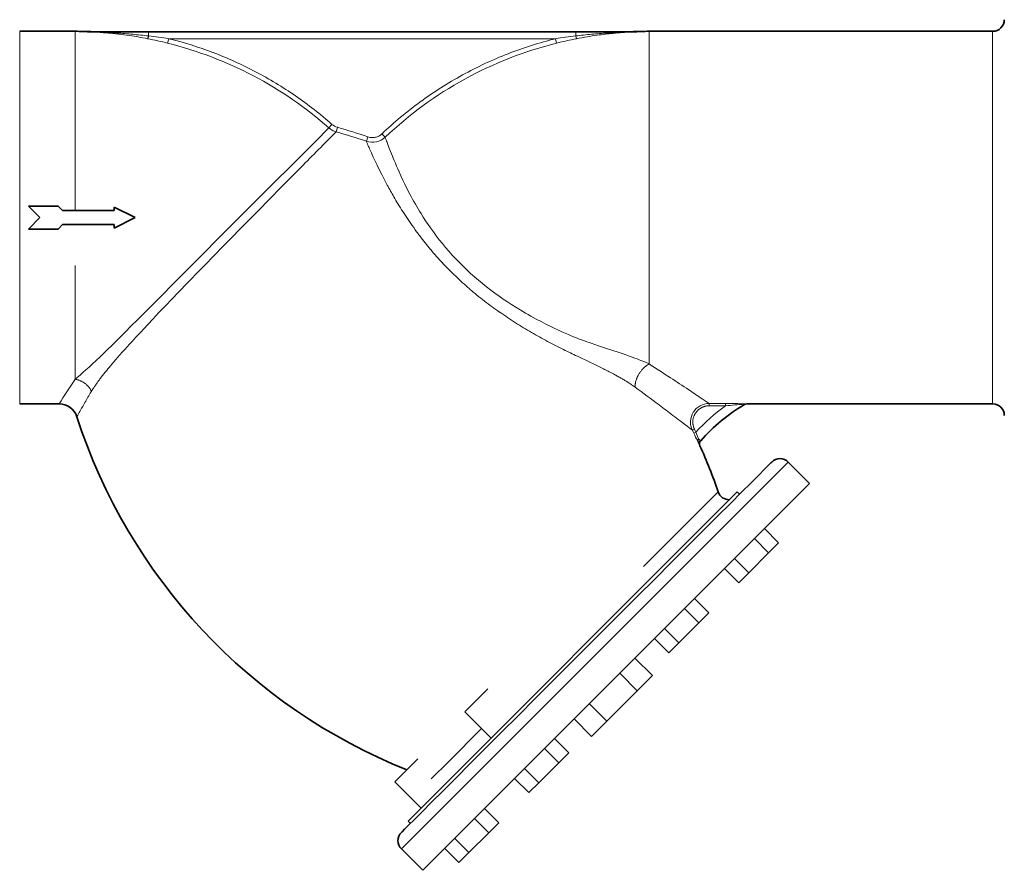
# Model space of a CAD drawing. Extents: x 3366 to 4200, y 341 to 1082.
# Tile 3 of 8: x 3587 to 3798, y 555 to 737. Entities that reach past the tile are written whole.
import ezdxf

# ---------------------------------------------------------------- set-up
doc = ezdxf.new("R2010")
doc.units = 0

msp = doc.modelspace()

# ---------------------------------------------------------------- linework, layer by layer
at = {"color": 7, "lineweight": 13}
for p, q in [((3586.74, 694.76), (3586.74, 734.76)), ((3598.64, 734.76), (3598.64, 696.26)), ((3721.96, 694.76), (3721.96, 734.76)), ((3795.74, 694.76), (3795.74, 734.76)), ((3701.83, 733.18), (3618.76, 733.18)), ((3586.74, 654.76), (3586.74, 694.76)), ((3721.96, 663.33), (3721.96, 694.76)), ((3795.74, 654.76), (3795.74, 694.76)), ((3598.64, 684.48), (3598.64, 660.04)), ((3751.82, 642.26), (3710.28, 600.72)), ((3720.75, 619.8), (3736.79, 635.84)), ((3710.28, 600.72), (3668.74, 559.18))]:
    msp.add_line(p, q, dxfattribs=at)
at = {"color": 7, "lineweight": 35}
for p, q in [((3586.74, 734.76), (3598.64, 734.76)), ((3706.17, 734.68), (3614.42, 734.68)), ((3721.96, 734.76), (3795.74, 734.76)), ((3607.05, 696.26), (3595.94, 696.26)), ((3607.05, 693.26), (3595.94, 693.26)), ((3742.94, 654.76), (3795.74, 654.76)), ((3756.42, 637.67), (3673.33, 554.58)), ((3670.17, 565.12), (3740.88, 635.83))]:
    msp.add_line(p, q, dxfattribs=at)
at = {"color": 7, "lineweight": 13, "ltscale": 0.008781}
msp.add_line((3600.76, 734.68), (3600.94, 734.68), dxfattribs=at)
at = {"color": 7, "lineweight": 13, "ltscale": 0.00242}
msp.add_line((3600.81, 734.68), (3600.76, 734.68), dxfattribs=at)
at = {"color": 7, "lineweight": 13, "ltscale": 0.010557}
msp.add_line((3600.94, 734.68), (3601.15, 734.67), dxfattribs=at)
at = {"color": 7, "lineweight": 13, "ltscale": 0.045417}
msp.add_line((3602.05, 734.69), (3601.14, 734.69), dxfattribs=at)
at = {"color": 7, "lineweight": 13, "ltscale": 0.021125}
msp.add_line((3601.15, 734.67), (3601.57, 734.66), dxfattribs=at)
at = {"color": 7, "lineweight": 35, "ltscale": 0.080963}
for p, q in [((3601.3, 734.68), (3602.91, 734.68)), ((3717.68, 734.68), (3719.3, 734.68))]:
    msp.add_line(p, q, dxfattribs=at)
at = {"color": 7, "lineweight": 35, "ltscale": 0.081401}
for p, q in [((3602.91, 734.68), (3604.54, 734.68)), ((3716.05, 734.68), (3717.68, 734.68))]:
    msp.add_line(p, q, dxfattribs=at)
at = {"color": 7, "lineweight": 35, "ltscale": 0.163476}
msp.add_line((3604.54, 734.68), (3607.81, 734.68), dxfattribs=at)
at = {"color": 7, "lineweight": 35, "ltscale": 0.330433}
msp.add_line((3607.81, 734.68), (3614.42, 734.68), dxfattribs=at)
at = {"color": 7, "lineweight": 13, "ltscale": 0.045845}
for p, q in [((3614.42, 733.77), (3614.42, 734.68)), ((3706.17, 733.77), (3706.17, 734.68))]:
    msp.add_line(p, q, dxfattribs=at)
at = {"color": 7, "lineweight": 35, "ltscale": 0.330432}
msp.add_line((3706.17, 734.68), (3712.78, 734.68), dxfattribs=at)
at = {"color": 7, "lineweight": 35, "ltscale": 0.163475}
msp.add_line((3712.78, 734.68), (3716.05, 734.68), dxfattribs=at)
at = {"color": 7, "lineweight": 13, "ltscale": 0.012221}
msp.add_line((3718.79, 734.69), (3718.54, 734.69), dxfattribs=at)
at = {"color": 7, "lineweight": 13, "ltscale": 0.033197}
msp.add_line((3719.45, 734.69), (3718.79, 734.69), dxfattribs=at)
at = {"color": 7, "lineweight": 13, "ltscale": 0.021145}
msp.add_line((3719.03, 734.66), (3719.46, 734.67), dxfattribs=at)
at = {"color": 7, "lineweight": 13, "ltscale": 0.010189}
msp.add_line((3719.46, 734.67), (3719.66, 734.68), dxfattribs=at)
at = {"color": 7, "lineweight": 13, "ltscale": 0.008788}
msp.add_line((3719.66, 734.68), (3719.84, 734.68), dxfattribs=at)
at = {"color": 7, "lineweight": 13, "ltscale": 0.049866}
for p, q in [((3618.76, 733.18), (3618.52, 732.21)), ((3701.83, 733.18), (3702.07, 732.21)), ((3653.16, 714.03), (3653.82, 714.78))]:
    msp.add_line(p, q, dxfattribs=at)
at = {"color": 7, "lineweight": 13, "ltscale": 0.049899}
msp.add_line((3654.99, 714.14), (3654.72, 713.18), dxfattribs=at)
at = {"color": 7, "lineweight": 13, "ltscale": 0.049908}
msp.add_line((3661.21, 711.15), (3661.53, 712.09), dxfattribs=at)
at = {"color": 7, "lineweight": 13, "ltscale": 0.049865}
msp.add_line((3664.56, 712.75), (3665.25, 712.03), dxfattribs=at)
at = {"color": 7, "lineweight": 35, "ltscale": 0.173554}
for p in [(3588.62, 697.21), (3588.62, 692.3)]:
    msp.add_line(p, (3591.07, 694.76), dxfattribs=at)
at = {"color": 7, "lineweight": 35, "ltscale": 0.318198}
for p, q in [((3594.98, 697.21), (3588.62, 697.21)), ((3594.98, 692.3), (3588.62, 692.3))]:
    msp.add_line(p, q, dxfattribs=at)
at = {"color": 7, "lineweight": 35, "ltscale": 0.067488}
for p, q in [((3595.94, 696.26), (3594.98, 697.21)), ((3595.94, 693.26), (3594.98, 692.3))]:
    msp.add_line(p, q, dxfattribs=at)
at = {"color": 7, "lineweight": 35, "ltscale": 0.251558}
for q in [(3607.05, 697.01), (3607.05, 692.51)]:
    msp.add_line((3611.55, 694.76), q, dxfattribs=at)
at = {"color": 7, "lineweight": 35, "ltscale": 0.0375}
for p, q in [((3607.05, 697.01), (3607.05, 696.26)), ((3607.05, 693.26), (3607.05, 692.51))]:
    msp.add_line(p, q, dxfattribs=at)
at = {"color": 7, "lineweight": 13, "ltscale": 0.149321}
msp.add_line((3709.23, 663.69), (3706.54, 664.97), dxfattribs=at)
at = {"color": 7, "lineweight": 13, "ltscale": 0.006934}
msp.add_line((3598.56, 659.92), (3598.64, 660.04), dxfattribs=at)
at = {"color": 7, "lineweight": 13, "ltscale": 0.022514}
msp.add_line((3714.01, 661.32), (3713.61, 661.53), dxfattribs=at)
at = {"color": 7, "lineweight": 13, "ltscale": 0.006896}
msp.add_line((3602.15, 657.43), (3602.08, 657.31), dxfattribs=at)
at = {"color": 7, "lineweight": 13, "ltscale": 0.089008}
msp.add_line((3733.35, 655.82), (3734.83, 654.83), dxfattribs=at)
at = {"color": 7, "lineweight": 35, "ltscale": 0.423662}
msp.add_line((3586.74, 654.76), (3595.21, 654.76), dxfattribs=at)
at = {"color": 7, "lineweight": 13, "ltscale": 0.003719}
msp.add_line((3724.15, 654.47), (3724.09, 654.51), dxfattribs=at)
at = {"color": 7, "lineweight": 13, "ltscale": 0.024953}
for p, q in [((3734.83, 654.33), (3734.83, 654.83)), ((3738.37, 654.83), (3738.37, 654.33))]:
    msp.add_line(p, q, dxfattribs=at)
at = {"color": 7, "lineweight": 13, "ltscale": 0.176906}
msp.add_line((3734.83, 654.83), (3738.37, 654.83), dxfattribs=at)
at = {"color": 7, "lineweight": 13, "ltscale": 0.176904}
msp.add_line((3738.37, 654.33), (3734.83, 654.33), dxfattribs=at)
at = {"color": 7, "lineweight": 13, "ltscale": 0.023524}
msp.add_line((3741.8, 654.79), (3742.27, 654.77), dxfattribs=at)
at = {"color": 7, "lineweight": 13, "ltscale": 0.018432}
msp.add_line((3742.27, 654.77), (3742.64, 654.76), dxfattribs=at)
at = {"color": 7, "lineweight": 13, "ltscale": 0.003547}
msp.add_line((3742.39, 654.68), (3742.43, 654.62), dxfattribs=at)
at = {"color": 7, "lineweight": 13, "ltscale": 0.008151}
msp.add_line((3742.64, 654.76), (3742.8, 654.76), dxfattribs=at)
at = {"color": 7, "lineweight": 13, "ltscale": 0.006948}
msp.add_line((3742.8, 654.76), (3742.94, 654.76), dxfattribs=at)
at = {"color": 7, "lineweight": 35, "ltscale": 0.000545}
msp.add_line((3742.94, 654.76), (3742.93, 654.76), dxfattribs=at)
at = {"color": 7, "lineweight": 13, "ltscale": 0.020166}
msp.add_line((3599.22, 652.34), (3599.02, 651.99), dxfattribs=at)
at = {"color": 7, "lineweight": 13, "ltscale": 0.07791}
msp.add_line((3729.83, 650.17), (3728.6, 651.11), dxfattribs=at)
at = {"color": 7, "lineweight": 13, "ltscale": 0.056412}
msp.add_line((3730.73, 649.48), (3729.83, 650.17), dxfattribs=at)
at = {"color": 7, "lineweight": 13, "ltscale": 0.031865}
msp.add_line((3731.24, 649.1), (3730.73, 649.48), dxfattribs=at)
at = {"color": 7, "lineweight": 13, "ltscale": 0.024971}
msp.add_line((3731.69, 649.31), (3731.24, 649.1), dxfattribs=at)
at = {"color": 7, "lineweight": 13, "ltscale": 0.024972}
msp.add_line((3731.54, 648.46), (3731.99, 648.67), dxfattribs=at)
at = {"color": 7, "lineweight": 13, "ltscale": 0.032369}
msp.add_line((3733.02, 646.83), (3732.54, 647.26), dxfattribs=at)
at = {"color": 7, "lineweight": 13, "ltscale": 0.027068}
msp.add_line((3732.58, 646.34), (3732.34, 646.82), dxfattribs=at)
at = {"color": 7, "lineweight": 13, "ltscale": 0.014761}
msp.add_line((3732.71, 646.07), (3732.58, 646.34), dxfattribs=at)
at = {"color": 7, "lineweight": 13, "ltscale": 0.009705}
msp.add_line((3732.79, 645.9), (3732.71, 646.07), dxfattribs=at)
at = {"color": 7, "lineweight": 13, "ltscale": 0.004059}
msp.add_line((3732.83, 645.82), (3732.79, 645.9), dxfattribs=at)
at = {"color": 7, "lineweight": 13, "ltscale": 0.003868}
msp.add_line((3732.86, 645.75), (3732.83, 645.82), dxfattribs=at)
at = {"color": 7, "lineweight": 35, "ltscale": 0.061612}
msp.add_line((3746.75, 640.73), (3747.62, 641.6), dxfattribs=at)
at = {"color": 7, "lineweight": 35, "ltscale": 0.035577}
msp.add_line((3747.62, 641.6), (3748.12, 642.1), dxfattribs=at)
at = {"color": 7, "lineweight": 35, "ltscale": 0.011377}
for p, q in [((3748.12, 642.1), (3748.29, 642.26)), ((3668.74, 562.71), (3668.9, 562.87))]:
    msp.add_line(p, q, dxfattribs=at)
at = {"color": 7, "lineweight": 35, "ltscale": 0.325}
for p, q in [((3751.82, 642.26), (3756.42, 637.67)), ((3668.74, 559.18), (3673.33, 554.58))]:
    msp.add_line(p, q, dxfattribs=at)
at = {"color": 7, "lineweight": 35, "ltscale": 0.116732}
msp.add_line((3743.84, 637.82), (3745.49, 639.47), dxfattribs=at)
at = {"color": 7, "lineweight": 35, "ltscale": 0.088905}
msp.add_line((3745.49, 639.47), (3746.75, 640.73), dxfattribs=at)
at = {"color": 7, "lineweight": 35, "ltscale": 0.144248}
for p, q in [((3741.8, 635.78), (3743.84, 637.82)), ((3673.18, 567.16), (3675.22, 569.2))]:
    msp.add_line(p, q, dxfattribs=at)
at = {"color": 7, "lineweight": 35, "ltscale": 0.170557}
for p, q in [((3739.39, 633.37), (3741.8, 635.78)), ((3675.22, 569.2), (3677.63, 571.61))]:
    msp.add_line(p, q, dxfattribs=at)
at = {"color": 7, "lineweight": 35, "ltscale": 0.034226}
for p, q in [((3740.88, 635.83), (3741.37, 635.34)), ((3670.17, 565.12), (3670.66, 564.63))]:
    msp.add_line(p, q, dxfattribs=at)
at = {"color": 7, "lineweight": 35, "ltscale": 0.194754}
for p, q in [((3736.64, 630.61), (3739.39, 633.37)), ((3677.63, 571.61), (3680.39, 574.36))]:
    msp.add_line(p, q, dxfattribs=at)
at = {"color": 7, "lineweight": 35, "ltscale": 0.216022}
msp.add_line((3733.58, 627.56), (3736.64, 630.61), dxfattribs=at)
at = {"color": 7, "lineweight": 35, "ltscale": 0.233686}
for p, q in [((3730.28, 624.25), (3733.58, 627.56)), ((3683.44, 577.42), (3686.75, 580.72))]:
    msp.add_line(p, q, dxfattribs=at)
at = {"color": 7, "lineweight": 35, "ltscale": 0.215774}
for p, q in [((3749.76, 624.91), (3746.71, 627.96)), ((3744.57, 625.82), (3747.62, 622.77)), ((3741.19, 616.34), (3738.14, 619.39)), ((3732.6, 607.74), (3729.54, 610.79)), ((3725.26, 606.51), (3728.31, 603.45)), ((3726.17, 601.31), (3723.11, 604.36)), ((3726.17, 601.31), (3723.11, 604.36)), ((3704.69, 579.83), (3701.64, 582.88)), ((3702.54, 577.69), (3699.49, 580.74)), ((3693.06, 574.31), (3696.11, 571.26)), ((3696.11, 571.26), (3693.06, 574.31)), ((3681.09, 556.23), (3678.04, 559.28))]:
    msp.add_line(p, q, dxfattribs=at)
at = {"color": 7, "lineweight": 35, "ltscale": 0.24726}
for p, q in [((3726.78, 620.76), (3730.28, 624.25)), ((3686.75, 580.72), (3690.24, 584.22))]:
    msp.add_line(p, q, dxfattribs=at)
at = {"color": 7, "lineweight": 35, "ltscale": 0.151555}
for p, q in [((3747.62, 622.77), (3749.76, 624.91)), ((3741.19, 616.34), (3743.34, 618.48)), ((3732.6, 607.74), (3734.74, 609.88))]:
    msp.add_line(p, q, dxfattribs=at)
at = {"color": 7, "lineweight": 35, "ltscale": 0.303109}
for p, q in [((3743.34, 618.48), (3747.62, 622.77)), ((3683.23, 558.38), (3687.52, 562.66))]:
    msp.add_line(p, q, dxfattribs=at)
at = {"color": 7, "lineweight": 35, "ltscale": 0.256501}
for p, q in [((3723.15, 617.13), (3726.78, 620.76)), ((3690.24, 584.22), (3693.87, 587.85))]:
    msp.add_line(p, q, dxfattribs=at)
at = {"color": 7, "lineweight": 35, "ltscale": 0.215775}
for p, q in [((3743.34, 618.48), (3740.28, 621.53)), ((3687.52, 562.66), (3684.47, 565.71)), ((3683.23, 558.38), (3680.18, 561.43))]:
    msp.add_line(p, q, dxfattribs=at)
at = {"color": 7, "lineweight": 35, "ltscale": 0.261384}
msp.add_line((3719.46, 613.43), (3723.15, 617.13), dxfattribs=at)
at = {"color": 7, "lineweight": 35, "ltscale": 0.262109}
msp.add_line((3715.75, 609.72), (3719.46, 613.43), dxfattribs=at)
at = {"color": 7, "lineweight": 35, "ltscale": 0.215773}
for p, q in [((3734.74, 609.88), (3731.69, 612.94)), ((3698.26, 573.4), (3695.21, 576.45)), ((3689.66, 564.81), (3686.61, 567.86))]:
    msp.add_line(p, q, dxfattribs=at)
at = {"color": 7, "lineweight": 35, "ltscale": 0.259055}
msp.add_line((3712.08, 606.06), (3715.75, 609.72), dxfattribs=at)
at = {"color": 7, "lineweight": 35, "ltscale": 0.303108}
msp.add_line((3728.31, 603.45), (3732.6, 607.74), dxfattribs=at)
at = {"color": 7, "lineweight": 35, "ltscale": 0.25272}
for p, q in [((3708.51, 602.49), (3712.08, 606.06)), ((3704.94, 598.91), (3708.51, 602.49))]:
    msp.add_line(p, q, dxfattribs=at)
at = {"color": 7, "lineweight": 35, "ltscale": 0.151554}
for p, q in [((3726.17, 601.31), (3728.31, 603.45)), ((3702.54, 577.69), (3704.69, 579.83)), ((3696.11, 571.26), (3698.26, 573.4)), ((3687.52, 562.66), (3689.66, 564.81)), ((3681.09, 556.23), (3683.23, 558.38))]:
    msp.add_line(p, q, dxfattribs=at)
at = {"color": 7, "lineweight": 35, "ltscale": 0.259054}
msp.add_line((3701.27, 595.25), (3704.94, 598.91), dxfattribs=at)
at = {"color": 7, "lineweight": 35, "ltscale": 0.265774}
for p, q in [((3722.67, 596.4), (3718.91, 600.15)), ((3719.4, 593.13), (3715.64, 596.89)), ((3712.87, 586.6), (3709.11, 590.36)), ((3709.6, 583.33), (3705.84, 587.09))]:
    msp.add_line(p, q, dxfattribs=at)
at = {"color": 7, "lineweight": 35, "ltscale": 0.262111}
msp.add_line((3697.57, 591.54), (3701.27, 595.25), dxfattribs=at)
at = {"color": 7, "lineweight": 35, "ltscale": 0.23094}
for p, q in [((3722.67, 596.4), (3719.4, 593.13)), ((3712.87, 586.6), (3709.6, 583.33))]:
    msp.add_line(p, q, dxfattribs=at)
at = {"color": 7, "lineweight": 35, "ltscale": 0.349999}
msp.add_line((3682.37, 588.63), (3687.32, 593.58), dxfattribs=at)
at = {"color": 7, "lineweight": 35, "ltscale": 0.46188}
msp.add_line((3719.4, 593.13), (3712.87, 586.6), dxfattribs=at)
at = {"color": 7, "lineweight": 35, "ltscale": 0.261383}
msp.add_line((3693.87, 587.85), (3697.57, 591.54), dxfattribs=at)
at = {"color": 7, "lineweight": 35, "ltscale": 0.4}
for p, q in [((3682.37, 588.63), (3688.03, 582.97)), ((3667.34, 573.6), (3673, 567.94))]:
    msp.add_line(p, q, dxfattribs=at)
at = {"color": 7, "lineweight": 13, "ltscale": 0.498043}
msp.add_line((3678.93, 577.98), (3685.97, 585.03), dxfattribs=at)
at = {"color": 7, "lineweight": 35, "ltscale": 0.350001}
msp.add_line((3667.34, 573.6), (3672.29, 578.55), dxfattribs=at)
at = {"color": 7, "lineweight": 13, "ltscale": 0.266758}
msp.add_line((3678.93, 577.98), (3675.15, 574.21), dxfattribs=at)
at = {"color": 7, "lineweight": 35, "ltscale": 0.216023}
msp.add_line((3680.39, 574.36), (3683.44, 577.42), dxfattribs=at)
at = {"color": 7, "lineweight": 35, "ltscale": 0.30311}
msp.add_line((3698.26, 573.4), (3702.54, 577.69), dxfattribs=at)
at = {"color": 7, "lineweight": 35, "ltscale": 0.116731}
msp.add_line((3671.53, 565.5), (3673.18, 567.16), dxfattribs=at)
at = {"color": 7, "lineweight": 35, "ltscale": 0.088906}
msp.add_line((3670.27, 564.25), (3671.53, 565.5), dxfattribs=at)
at = {"color": 7, "lineweight": 35, "ltscale": 0.035578}
msp.add_line((3668.9, 562.87), (3669.4, 563.38), dxfattribs=at)
at = {"color": 7, "lineweight": 35, "ltscale": 0.061611}
msp.add_line((3669.4, 563.38), (3670.27, 564.25), dxfattribs=at)
at = {"color": 7, "lineweight": 13}
for points in [[(3601.14, 734.69), (3600.94, 734.69), (3600.85, 734.69), (3600.81, 734.68), (3600.77, 734.68), (3600.76, 734.68), (3600.76, 734.68), (3600.76, 734.68), (3600.76, 734.68), (3600.76, 734.68), (3600.76, 734.68), (3600.76, 734.68), (3600.76, 734.68)], [(3600.76, 734.68), (3600.9, 734.68), (3601.5, 734.65), (3602.02, 734.63), (3602.43, 734.61), (3602.84, 734.59), (3603.45, 734.56), (3604.06, 734.52), (3604.71, 734.47), (3605.38, 734.42), (3605.84, 734.38), (3606.3, 734.34), (3606.75, 734.29), (3607.34, 734.23), (3607.93, 734.16), (3608.52, 734.09), (3609.11, 734.02), (3609.69, 733.94), (3610.28, 733.85), (3610.86, 733.77), (3611.31, 733.7), (3611.76, 733.62), (3612.21, 733.55), (3612.72, 733.46), (3613.22, 733.37), (3613.73, 733.27), (3614.23, 733.17)], [(3706.36, 733.17), (3706.92, 733.28), (3707.48, 733.39), (3708.04, 733.49), (3708.61, 733.59), (3709.17, 733.68), (3709.74, 733.77), (3710.3, 733.85), (3710.75, 733.92), (3711.19, 733.98), (3711.64, 734.04), (3712.09, 734.09), (3712.54, 734.15), (3712.99, 734.2), (3713.33, 734.24), (3713.66, 734.27), (3714.17, 734.32), (3714.69, 734.37), (3715.21, 734.42), (3715.73, 734.46), (3716.2, 734.5), (3716.66, 734.53), (3717.13, 734.56), (3717.47, 734.58), (3717.81, 734.6), (3718.15, 734.61), (3718.49, 734.63), (3719.07, 734.65), (3719.74, 734.68), (3719.84, 734.68)], [(3719.84, 734.68), (3719.84, 734.68), (3719.84, 734.68), (3719.84, 734.68), (3719.84, 734.68), (3719.84, 734.68), (3719.83, 734.68), (3719.83, 734.68), (3719.81, 734.68), (3719.77, 734.69), (3719.7, 734.69), (3719.58, 734.69), (3719.45, 734.69)], [(3614.42, 733.77), (3614.38, 733.61), (3614.36, 733.53), (3614.34, 733.46), (3614.32, 733.38), (3614.29, 733.3), (3614.28, 733.27), (3614.27, 733.24), (3614.26, 733.21), (3614.25, 733.2), (3614.24, 733.19), (3614.24, 733.18), (3614.23, 733.17)], [(3706.36, 733.17), (3706.36, 733.18), (3706.35, 733.19), (3706.34, 733.2), (3706.33, 733.22), (3706.32, 733.24), (3706.32, 733.26), (3706.3, 733.3), (3706.28, 733.37), (3706.26, 733.44), (3706.24, 733.51), (3706.21, 733.64), (3706.17, 733.77)], [(3653.16, 714.03), (3650.25, 711.12), (3636.28, 697.11), (3619.3, 680.08), (3617.56, 678.33)], [(3704.6, 669.62), (3703.89, 669.93), (3703.19, 670.25), (3702.51, 670.56), (3701.84, 670.88), (3700.8, 671.38), (3699.77, 671.89), (3698.74, 672.42), (3697.71, 672.96), (3696.55, 673.6), (3695.96, 673.93), (3695.38, 674.26), (3694.81, 674.6), (3694.23, 674.94), (3693.32, 675.49), (3692.41, 676.07), (3691.51, 676.65), (3690.62, 677.25), (3689.74, 677.86), (3688.82, 678.52), (3687.92, 679.19), (3687.02, 679.88), (3686.14, 680.58), (3685.28, 681.3), (3684.43, 682.03), (3683.59, 682.77), (3682.77, 683.53), (3681.97, 684.31), (3681.18, 685.09), (3680.41, 685.89), (3679.66, 686.7), (3678.93, 687.52), (3678.23, 688.33), (3677.54, 689.16), (3676.87, 689.99), (3676.23, 690.83), (3675.6, 691.68), (3674.99, 692.53), (3674.46, 693.3), (3673.94, 694.07), (3673.44, 694.84), (3672.95, 695.61), (3672.63, 696.12), (3672.33, 696.63), (3672.02, 697.15), (3671.73, 697.66), (3671.43, 698.18), (3671.14, 698.71), (3670.84, 699.26), (3670.54, 699.81), (3669.99, 700.87), (3669.48, 701.91), (3669.04, 702.82), (3668.63, 703.71), (3668.24, 704.57), (3667.96, 705.2), (3667.7, 705.82), (3667.44, 706.43), (3667.2, 707.02)], [(3647.14, 705.53), (3643.29, 701.65), (3640.01, 698.33), (3638.29, 696.58), (3634.75, 692.99), (3631.6, 689.77), (3630.38, 688.53)], [(3672.68, 690.81), (3672.51, 691.03), (3672.34, 691.26), (3672.18, 691.48), (3672.01, 691.71), (3671.69, 692.15), (3671.37, 692.6), (3671.05, 693.04), (3670.75, 693.48), (3670.45, 693.91), (3670.16, 694.34), (3669.87, 694.77), (3669.59, 695.2), (3669.31, 695.62), (3669.04, 696.04), (3668.78, 696.45), (3668.52, 696.86), (3668.27, 697.27), (3668.02, 697.67), (3667.78, 698.07), (3667.55, 698.46), (3667.33, 698.84), (3667.11, 699.21)], [(3630.38, 688.53), (3628.44, 686.55), (3626.51, 684.56), (3624.59, 682.6), (3623.65, 681.62), (3622.45, 680.39), (3621.27, 679.16), (3620.85, 678.73)], [(3617.56, 678.33), (3613.87, 674.62), (3612.06, 672.82), (3610.72, 671.48), (3609.41, 670.17), (3608.23, 669), (3607.07, 667.85), (3606.37, 667.16), (3605.68, 666.48), (3604.8, 665.63), (3603.94, 664.81), (3603.14, 664.04), (3602.38, 663.32), (3601.65, 662.65), (3600.96, 662.03), (3600.31, 661.46), (3599.71, 660.94), (3599.1, 660.42), (3598.64, 660.04)], [(3620.85, 678.73), (3619.44, 677.26), (3618.04, 675.81), (3617.34, 675.07), (3616.64, 674.34), (3615.99, 673.65), (3615.35, 672.97), (3614.31, 671.86), (3613.3, 670.79), (3612.8, 670.25), (3612.31, 669.73), (3612.09, 669.49)], [(3612.09, 669.49), (3611.7, 669.07), (3611.32, 668.66), (3610.82, 668.11), (3610.33, 667.57), (3609.84, 667.03), (3609.31, 666.44), (3608.78, 665.85), (3608.27, 665.27), (3607.78, 664.71), (3607.38, 664.25), (3606.99, 663.81), (3606.62, 663.36), (3606.25, 662.93), (3605.97, 662.59), (3605.7, 662.27), (3605.43, 661.94)], [(3721.96, 663.33), (3721.64, 663.47), (3721.32, 663.62), (3721, 663.75), (3720.6, 663.92), (3720.2, 664.08), (3719.79, 664.24), (3719.36, 664.41), (3718.85, 664.6), (3718.32, 664.79), (3717.85, 664.96), (3717.17, 665.19), (3716.55, 665.4), (3715.93, 665.61), (3715.3, 665.82), (3714.12, 666.21), (3712.81, 666.64), (3712.13, 666.86), (3711.09, 667.21), (3710.29, 667.49), (3709.48, 667.77), (3709.05, 667.92), (3708.6, 668.08), (3708.09, 668.27), (3707.65, 668.43), (3707.21, 668.6), (3706.79, 668.75), (3706.37, 668.91), (3705.71, 669.17), (3705.09, 669.42), (3704.6, 669.62)], [(3721.96, 663.33), (3721.9, 663.3), (3721.84, 663.26), (3721.78, 663.23), (3721.73, 663.19), (3721.61, 663.12), (3721.5, 663.04), (3721.38, 662.96), (3721.27, 662.88), (3721.16, 662.79), (3721.05, 662.7), (3720.95, 662.6), (3720.84, 662.5), (3720.74, 662.4), (3720.68, 662.35), (3720.63, 662.29), (3720.52, 662.17), (3720.41, 662.05), (3720.31, 661.93), (3720.21, 661.8), (3720.11, 661.67), (3720.01, 661.54), (3719.92, 661.41), (3719.84, 661.28), (3719.75, 661.14), (3719.67, 661), (3719.59, 660.86), (3719.55, 660.79), (3719.52, 660.72), (3719.48, 660.65), (3719.45, 660.58), (3719.39, 660.46), (3719.34, 660.35), (3719.29, 660.23), (3719.25, 660.11), (3719.21, 660), (3719.16, 659.87), (3719.12, 659.73), (3719.09, 659.6), (3719.05, 659.47), (3719.02, 659.34), (3719, 659.21), (3718.99, 659.15), (3718.98, 659.08), (3718.97, 659), (3718.96, 658.91), (3718.95, 658.83), (3718.94, 658.73), (3718.94, 658.62), (3718.94, 658.52), (3718.94, 658.42), (3718.95, 658.32)], [(3598.64, 660.04), (3598.77, 660.02), (3598.89, 659.99), (3599.02, 659.97), (3599.15, 659.93), (3599.27, 659.9), (3599.4, 659.86), (3599.52, 659.81), (3599.64, 659.77), (3599.77, 659.72), (3599.89, 659.66), (3600, 659.61), (3600.12, 659.55), (3600.24, 659.48), (3600.35, 659.42), (3600.46, 659.35), (3600.57, 659.27), (3600.68, 659.2), (3600.79, 659.12), (3600.89, 659.04), (3600.99, 658.95), (3601.09, 658.86), (3601.19, 658.77), (3601.28, 658.68), (3601.37, 658.59), (3601.46, 658.49), (3601.55, 658.39), (3601.63, 658.29), (3601.71, 658.18), (3601.78, 658.08), (3601.85, 657.97), (3601.92, 657.87), (3601.98, 657.76), (3602.04, 657.65), (3602.1, 657.54), (3602.15, 657.43)], [(3605.43, 661.94), (3605.12, 661.56), (3604.82, 661.19), (3604.53, 660.82), (3604.25, 660.46), (3604.11, 660.28), (3603.98, 660.1), (3603.85, 659.93), (3603.72, 659.76), (3603.55, 659.53), (3603.39, 659.3), (3603.23, 659.08), (3603.03, 658.79), (3602.93, 658.65), (3602.83, 658.51), (3602.74, 658.37), (3602.65, 658.23), (3602.52, 658.03), (3602.39, 657.82), (3602.27, 657.62), (3602.15, 657.43)], [(3731.69, 649.31), (3731.64, 649.42), (3731.59, 649.52), (3731.55, 649.63), (3731.51, 649.74), (3731.48, 649.85), (3731.45, 649.96), (3731.42, 650.08), (3731.39, 650.19), (3731.38, 650.3), (3731.36, 650.42), (3731.35, 650.54), (3731.34, 650.65), (3731.33, 650.77), (3731.33, 650.88), (3731.34, 651), (3731.34, 651.11), (3731.35, 651.23), (3731.37, 651.34), (3731.39, 651.46), (3731.41, 651.57), (3731.43, 651.68), (3731.46, 651.79), (3731.5, 651.9), (3731.53, 652.01), (3731.57, 652.12), (3731.62, 652.23), (3731.67, 652.33), (3731.72, 652.44), (3731.77, 652.54), (3731.83, 652.64), (3731.89, 652.74), (3731.95, 652.83), (3732.02, 652.93), (3732.09, 653.02), (3732.16, 653.11), (3732.24, 653.19), (3732.32, 653.28), (3732.4, 653.36), (3732.49, 653.44), (3732.57, 653.51), (3732.66, 653.59), (3732.75, 653.66), (3732.85, 653.72), (3732.95, 653.79), (3733.04, 653.85), (3733.15, 653.91), (3733.25, 653.96), (3733.35, 654.01), (3733.46, 654.06), (3733.56, 654.1), (3733.67, 654.14), (3733.78, 654.18), (3733.89, 654.21), (3734.01, 654.24), (3734.12, 654.26), (3734.23, 654.28), (3734.33, 654.3), (3734.43, 654.31), (3734.53, 654.32), (3734.63, 654.33), (3734.73, 654.33), (3734.83, 654.33)], [(3732.34, 646.82), (3732.33, 646.85), (3732.32, 646.88), (3732.32, 646.91), (3732.32, 646.93), (3732.33, 646.96), (3732.34, 646.99), (3732.35, 647.02), (3732.36, 647.05), (3732.38, 647.08), (3732.4, 647.11), (3732.41, 647.13), (3732.42, 647.15), (3732.46, 647.18), (3732.49, 647.22), (3732.51, 647.24), (3732.54, 647.26)], [(3732.65, 646.74), (3732.66, 646.66), (3732.67, 646.6), (3732.68, 646.49), (3732.7, 646.37)]]:
    msp.add_lwpolyline(points, dxfattribs=at)
at = {"color": 7, "lineweight": 35}
for centre, radius, start, end in [((3795.74, 737.26), 2.5, 270, 0), ((3598.64, 652.26), 82.5, 87.6276, 90), ((3602.26, 739.68), 5, 267.6277, 269.9998), ((3718.34, 739.68), 5, 270, 272.3724), ((3721.96, 652.26), 82.5, 90, 92.3724), ((3595.21, 650.76), 4, 17.8995, 89.9987), ((3762.94, 620.28), 40, 120.8543, 138.4152), ((3742.94, 653.76), 1, 90.0001, 120.8542), ((3795.74, 652.26), 2.5, 0, 90), ((3715.12, 689.48), 122, 197.8975, 248.2493), ((3733.77, 646.16), 1, 138.4251, 204.1189), ((3621.52, 595.88), 122, 19.1204, 24.1286), ((3750.05, 640.49), 2.5, 45, 135), ((3739.15, 636.66), 2.5, 199.1206, 271.5679), ((3670.5, 560.94), 2.5, 135, 225)]:
    msp.add_arc(centre, radius, start, end, dxfattribs=at)
at = {"color": 7, "lineweight": 13}
for centre, radius, start, end in [((3601.22, 686.4), 48.28, 89.9157, 90.4939), ((3601.3, 736.56), 1.88, 265.3663, 269.9937), ((3598.3, 593.67), 141.03, 88.325, 88.6739), ((3598.4, 597.1), 137.6, 87.6075, 88.3248), ((3598.42, 597.44), 137.26, 86.1682, 87.6064), ((3598.32, 596.07), 138.63, 84.7453, 86.1673), ((3598.06, 593.31), 141.4, 83.3577, 84.7437), ((3722.53, 593.32), 141.4, 95.2554, 96.6423), ((3722.27, 596.1), 138.6, 93.8311, 95.254), ((3722.18, 597.44), 137.26, 92.3914, 93.8302), ((3722.19, 597.14), 137.56, 91.6728, 92.3905), ((3722.29, 593.62), 141.08, 91.3234, 91.6727), ((3719.3, 736.56), 1.88, 270.0016, 274.6375), ((3719.38, 691.36), 43.33, 89.4026, 90.1109), ((3596.3, 642.99), 91.95, 76.0127, 78.7522), ((3596.85, 586.54), 148.27, 81.5032, 83.1961), ((3598.64, 652.26), 82.39, 48.5679, 76.034), ((3598.66, 652.32), 83.32, 69.1893, 76.0368), ((3721.96, 652.26), 82.39, 103.966, 133.4928), ((3721.93, 652.34), 83.3, 103.9621, 111.3209), ((3723.74, 586.55), 148.26, 96.8038, 98.4968), ((3724.3, 642.99), 91.95, 101.2478, 103.9873), ((3598.67, 652.32), 83.32, 62.298, 69.1951), ((3721.92, 652.33), 83.31, 111.3133, 118.7331), ((3598.68, 652.32), 83.31, 55.4066, 62.304), ((3721.91, 652.33), 83.31, 118.7257, 126.1455), ((3598.68, 652.31), 83.32, 48.5649, 55.4126), ((3721.91, 652.32), 83.31, 126.1382, 133.4963), ((9825.94, -5410.01), 8693.53, 135.223894, 135.29486), ((3655.8, 717.03), 4, 228.5635, 241.386), ((3655.8, 717.02), 2.99, 228.5721, 254.2441), ((3655.8, 717.03), 4, 241.3855, 247.7977), ((3655.8, 717.02), 3.99, 247.7894, 254.2084), ((3621.69, 596.17), 121.58, 71.0309, 74.2364), ((3621.69, 596.19), 122.56, 71.0322, 74.2381), ((3662.5, 714.93), 4, 251.0727, 313.4479), ((3749.41, 747.74), 95.49, 202.5316, 202.9055), ((3662.5, 714.92), 2.99, 250.9987, 266.6557), ((3662.51, 714.91), 2.98, 266.5975, 282.2713), ((3662.51, 714.91), 2.98, 282.2078, 297.8942), ((3662.51, 714.91), 2.98, 297.8294, 313.5326), ((3746.73, 740.79), 86.41, 199.4421, 199.8407), ((3746.33, 740.63), 85.97, 199.834, 200.571), ((3752.7, 749.08), 99.05, 202.8787, 203.5449), ((3753.06, 749.2), 99.42, 203.5255, 205.738), ((3745.8, 740.43), 85.41, 200.5654, 201.6379), ((3744.32, 739.83), 83.81, 201.6291, 203.0454), ((3760.19, 752.64), 107.34, 205.7388, 206.9448), ((3754.22, 749.59), 100.63, 206.9392, 208.4089), ((3748.52, 746.5), 94.15, 208.403, 210.1527), ((3732.21, 735.92), 74.69, 217.1549, 220.0279), ((3730.82, 734.75), 72.87, 220.0295, 223.0823), ((3730.73, 734.68), 72.76, 223.0864, 226.2259), ((3731.92, 735.93), 74.48, 226.2294, 229.3501), ((3734.26, 738.66), 78.09, 229.3537, 232.3576), ((3737.77, 743.22), 83.84, 232.3594, 235.1603), ((3742.16, 749.53), 91.52, 235.1593, 237.7091), ((3747.39, 757.79), 101.3, 237.7061, 239.9791), ((3753.36, 768.11), 113.22, 239.975, 241.9674), ((3759.75, 780.08), 126.79, 241.9616, 243.6919), ((3817.97, 898.22), 258.5, 243.7292, 244.4637), ((3609.3, 453.99), 232.29, 63.8724, 64.5193), ((3657.4, 552.28), 122.87, 63.2789, 63.8263), ((3671.8, 580.89), 90.83, 62.5945, 63.2797), ((3328.56, 55.38), 724.13, 56.6607, 57.09302), ((3793.53, 530.05), 234.27, 146.3308, 147.8366), ((3680.72, 598.08), 71.47, 61.7888, 62.2322), ((3687.68, 611.03), 56.77, 60.8657, 61.8005), ((3691.45, 617.78), 49.04, 59.8762, 60.8759), ((3695.04, 623.98), 41.87, 58.7886, 59.872), ((3189.32, -156.38), 977.57, 56.39006, 56.66464), ((3698.91, 630.33), 34.43, 56.4632, 58.8221), ((3702.73, 636.1), 27.51, 53.8757, 56.4475), ((3385.2, 202.11), 565.26, 53.1632, 53.8119), ((3788.18, 547.02), 216.33, 149.3496, 150.0396), ((2959.39, -502.49), 1393.09, 56.25014, 56.3937), ((3804.84, 537.33), 235.6, 150.0194, 150.4901), ((3315.5, 108.9), 681.65, 52.85835, 53.16503), ((3734.82, 650.85), 3.98, 118.9011, 147.9913), ((3762.94, 620.28), 42, 125.8162, 137.4654), ((3734.83, 650.83), 4, 90.0242, 118.8941), ((3738.36, 532.47), 122.37, 89.437, 89.9983), ((3750.88, 530.76), 124.21, 93.9192, 95.7836), ((3738.29, 524.64), 130.19, 88.9288, 89.4398), ((3738.13, 515.42), 139.41, 88.4915, 88.9337), ((3742.97, 652.69), 2.07, 91.048, 106.1514), ((3742.65, 654.35), 0.416, 90.8601, 127.5712), ((3802.23, 538.7), 232.66, 150.4671, 150.761), ((3268.24, 46.5), 759.92, 52.71418, 52.85891), ((3734.82, 650.84), 3.99, 148.0074, 177.0506), ((3734.84, 650.84), 4.01, 177.041, 191.4654), ((3734.85, 650.84), 4.01, 191.4631, 198.6556), ((3734.85, 650.85), 4.02, 198.6509, 205.832), ((3621.62, 595.96), 122.32, 25.5266, 25.8609), ((3621.23, 595.77), 122.25, 25.5275, 25.8605), ((3838.9, 699.71), 118.97, 205.5232, 206.3977), ((3851.52, 693.93), 127.81, 200.7396, 201.4193), ((3728.96, 646.22), 3.73, 8.0802, 16.1315), ((3735.46, 646.72), 2.79, 187.1976, 193.9263), ((3734.52, 646.49), 1.81, 194.2068, 204.0094)]:
    msp.add_arc(centre, radius, start, end, dxfattribs=at)

doc.saveas('drawing.dxf')
